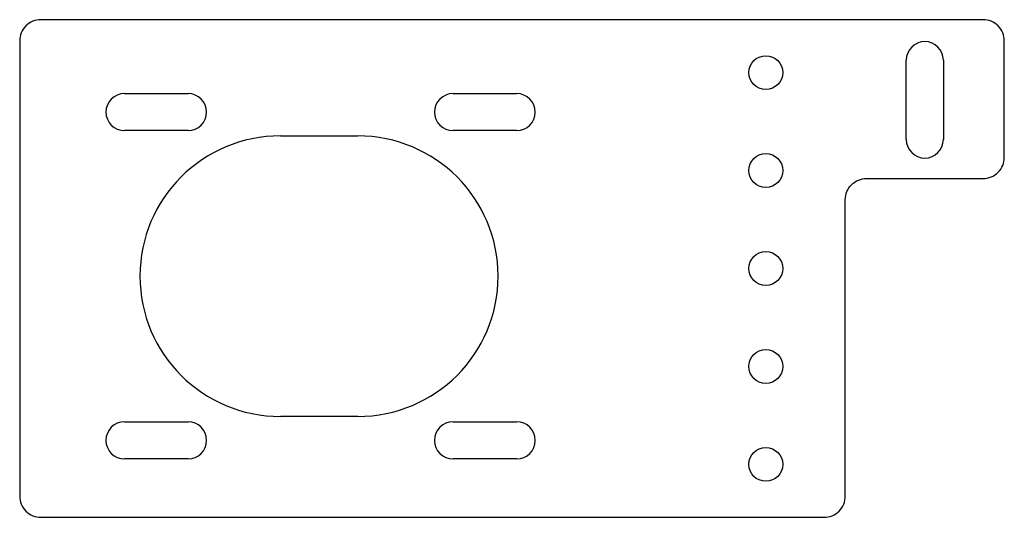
# Model space of a CAD drawing. Header units: millimetres. Extents: x 0 to 92.9, y -47 to 0.
import ezdxf

# ---------------------------------------------------------------- set-up
doc = ezdxf.new("R2010")
doc.units = ezdxf.units.MM

msp = doc.modelspace()

# ---------------------------------------------------------------- linework, layer by layer
for p, q in [((83.638, -11.321), (83.638, -3.821)), ((87.138, -3.821), (87.138, -11.321)), ((9.882, -6.981), (15.882, -6.981)), ((40.882, -6.981), (46.882, -6.981)), ((15.882, -10.481), (9.882, -10.481)), ((24.596, -10.975), (31.888, -10.975)), ((46.882, -10.481), (40.882, -10.481)), ((9.882, -37.981), (15.882, -37.981)), ((31.888, -37.475), (24.596, -37.475)), ((40.882, -37.981), (46.882, -37.981)), ((15.882, -41.481), (9.882, -41.481)), ((46.882, -41.481), (40.882, -41.481))]:
    msp.add_line(p, q)
msp.add_lwpolyline([(75.888, -47, 0.414214), (77.888, -45), (77.888, -17, -0.414214), (79.888, -15), (90.888, -15, 0.414214), (92.888, -13), (92.888, -2, 0.414214), (90.888, 0), (2, 0, 0.414214), (0, -2), (0, -45, 0.414214), (2, -47)], format="xyb", close=True)
for centre in [(70.388, -5), (70.388, -14.25), (70.388, -23.5), (70.388, -32.75), (70.388, -42)]:
    msp.add_circle(centre, 1.6)
for centre, radius, start, end in [((85.388, -3.821), 1.75, 0, 180), ((9.882, -8.731), 1.75, 90, 270), ((15.882, -8.731), 1.75, 270, 450), ((40.882, -8.731), 1.75, 90, 270), ((46.882, -8.731), 1.75, 270, 450), ((24.596, -24.225), 13.25, 90, 270), ((31.888, -24.225), 13.25, 270, 450), ((85.388, -11.321), 1.75, 180, 360), ((9.882, -39.731), 1.75, 90, 270), ((15.882, -39.731), 1.75, 270, 450), ((40.882, -39.731), 1.75, 90, 270), ((46.882, -39.731), 1.75, 270, 450)]:
    msp.add_arc(centre, radius, start, end)

doc.saveas('drawing.dxf')
